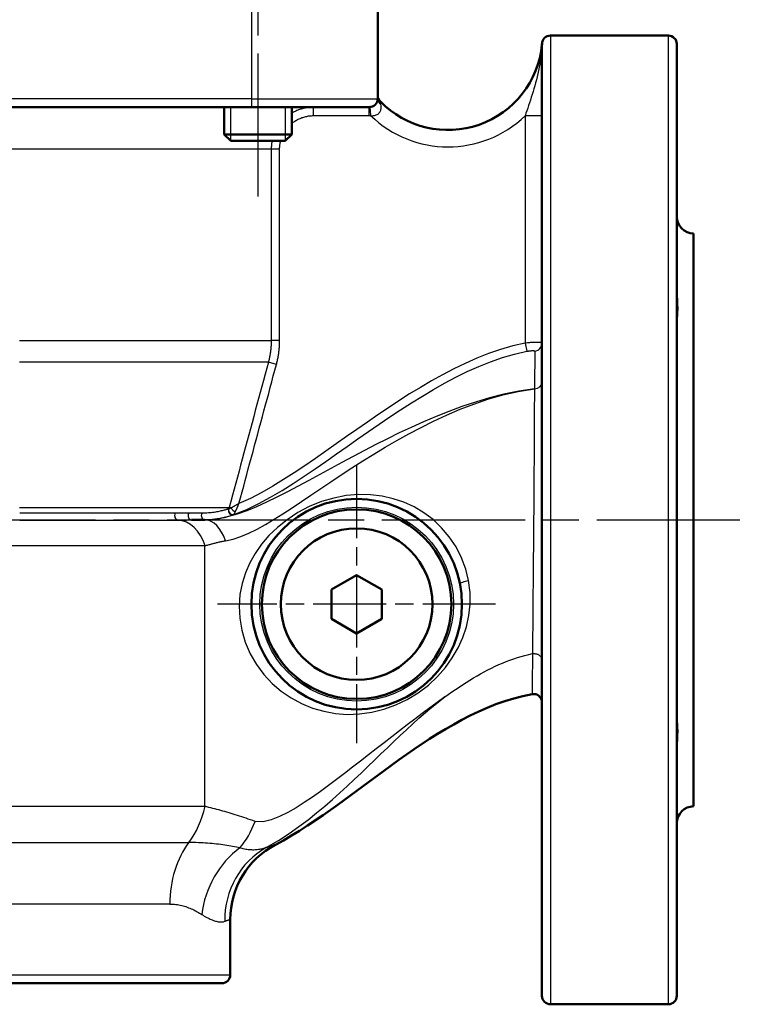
# Model space of a CAD drawing. Header units: millimetres. Extents: x 73 to 513, y 153 to 717.
# Tile 4 of 7: x 211 to 297, y 362 to 479. Entities that reach past the tile are written whole.
import ezdxf

# ---------------------------------------------------------------- set-up
doc = ezdxf.new("R2010")
doc.units = ezdxf.units.MM
doc.header["$LTSCALE"] = 3
doc.linetypes.add('CHAIN', pattern=[0.3543, 0.2362, -0.0295, 0.0591, -0.0295])
for name, color, linetype, lineweight in [('Gewinde(DIN)', 3, 'Continuous', 25), ('Mittellinie(DIN)', 4, 'CHAIN', 25), ('Mittelpunktmarkierung(DIN)', 4, 'CHAIN', 25), ('Sichtbare Kanten(DIN)', 7, 'Continuous', 50), ('Sichtbare tangentiale Kanten(DIN)', 3, 'Continuous', 25)]:
    doc.layers.add(name, color=color, linetype=linetype, lineweight=lineweight)

msp = doc.modelspace()

# ---------------------------------------------------------------- linework, layer by layer
at = {"layer": 'Gewinde(DIN)'}
for p, q in [((236.22, 468.56), (236.22, 464.58)), ((242.73, 464.58), (242.73, 468.56))]:
    msp.add_line(p, q, dxfattribs=at)
at = {"layer": 'Mittellinie(DIN)', "linetype": 'CHAIN', "ltscale": 23.990969}
for p, q in [((239.48, 525.94), (239.48, 457.82)), ((126.69, 419.56), (296.97, 419.56))]:
    msp.add_line(p, q, dxfattribs=at)
at = {"layer": 'Mittelpunktmarkierung(DIN)', "linetype": 'CHAIN', "ltscale": 12.223182}
for p, q in [((251.19, 426.06), (251.19, 393.06)), ((267.69, 409.56), (234.69, 409.56))]:
    msp.add_line(p, q, dxfattribs=at)
at = {"layer": 'Sichtbare Kanten(DIN)'}
for p, q in [((253.69, 469.56), (253.69, 481.56)), ((288.19, 477.06), (274.19, 477.06)), ((273.19, 476.06), (273.19, 363.06)), ((289.19, 476.06), (289.19, 363.06)), ((183.69, 468.56), (238.69, 468.56)), ((235.48, 468.56), (235.48, 465.32)), ((252.69, 468.56), (238.69, 468.56)), ((243.48, 468.56), (243.48, 465.32)), ((235.48, 465.32), (243.48, 465.32)), ((236.25, 464.56), (235.48, 465.32)), ((242.71, 464.56), (243.48, 465.32)), ((242.71, 464.56), (236.25, 464.56)), ((291.19, 385.56), (291.19, 453.56)), ((233.19, 419.56), (231.59, 419.56)), ((248.19, 411.29), (251.19, 413.02)), ((251.19, 413.02), (254.19, 411.29)), ((248.19, 407.83), (248.19, 411.29)), ((254.19, 411.29), (254.19, 407.83)), ((251.19, 406.09), (248.19, 407.83)), ((254.19, 407.83), (251.19, 406.09)), ((236.19, 365.56), (236.19, 372.14)), ((235.19, 364.56), (187.19, 364.56)), ((288.19, 362.06), (274.19, 362.06))]:
    msp.add_line(p, q, dxfattribs=at)
at = {"layer": 'Sichtbare Kanten(DIN)', "flags": 128}
for points in [[(289.19, 446.65), (289.2, 446.47), (289.2, 446.3), (289.21, 446.12), (289.21, 445.95), (289.22, 445.78), (289.23, 445.61), (289.24, 445.44), (289.24, 445.28), (289.25, 445.12), (289.25, 444.96), (289.26, 444.81), (289.26, 444.66), (289.26, 444.52), (289.25, 444.38), (289.25, 444.25), (289.24, 444.12), (289.24, 443.99), (289.23, 443.87), (289.22, 443.76), (289.21, 443.65), (289.21, 443.54), (289.2, 443.44), (289.2, 443.35), (289.19, 443.27)], [(272.02, 398.88), (270.93, 398.65), (269.85, 398.37), (268.78, 398.04), (267.73, 397.67), (266.7, 397.26), (265.68, 396.81), (264.67, 396.33), (263.69, 395.82), (262.71, 395.29), (261.75, 394.73), (260.79, 394.16), (259.85, 393.56), (258, 392.33), (256.18, 391.06), (254.38, 389.75), (252.59, 388.43), (249.01, 385.79), (247.2, 384.51), (245.36, 383.27), (244.42, 382.67), (243.47, 382.08), (242.51, 381.52), (241.54, 380.99)], [(289.19, 395.85), (289.2, 395.76), (289.2, 395.67), (289.21, 395.57), (289.21, 395.47), (289.22, 395.36), (289.23, 395.25), (289.24, 395.13), (289.24, 395), (289.25, 394.87), (289.25, 394.74), (289.26, 394.6), (289.26, 394.46), (289.26, 394.31), (289.25, 394.16), (289.25, 394), (289.24, 393.84), (289.24, 393.68), (289.23, 393.51), (289.22, 393.34), (289.21, 393.17), (289.21, 393), (289.2, 392.82), (289.2, 392.64), (289.19, 392.47)]]:
    msp.add_lwpolyline(points, dxfattribs=at)
at = {"layer": 'Sichtbare Kanten(DIN)'}
for radius in [12.5, 11.25, 9]:
    msp.add_circle((251.19, 409.56), radius, dxfattribs=at)
for centre, radius, start, end in [((274.19, 476.06), 1, 90, 177.7597), ((288.19, 476.06), 1, 0, 90), ((262.03, 477.06), 11.21, 224.0976, 354.5009), ((271.2, 476.17), 2, 354.5009, 357.7597), ((254.69, 469.95), 1, 179.9993, 224.0981), ((252.69, 469.56), 1, 270, 0), ((291.19, 455.56), 2, 180, 270), ((272.19, 397.89), 1, 0, 100.2815), ((291.19, 383.56), 2, 90, 180), ((246.19, 372.14), 10, 117.7442, 180), ((235.19, 365.56), 1, 270, 0), ((274.19, 363.06), 1, 180, 270), ((288.19, 363.06), 1, 270, 0)]:
    msp.add_arc(centre, radius, start, end, dxfattribs=at)
at = {"layer": 'Sichtbare tangentiale Kanten(DIN)'}
for p, q in [((238.69, 481.56), (238.69, 469.56)), ((274.19, 477.06), (274.19, 362.06)), ((288.19, 362.06), (288.19, 477.06)), ((238.69, 469.56), (183.69, 469.56)), ((238.69, 469.56), (238.69, 468.56)), ((238.69, 469.56), (253.69, 469.56)), ((246.07, 467.56), (246.07, 468.56)), ((246.07, 467.56), (252.69, 467.56)), ((252.69, 467.56), (252.69, 468.56)), ((252.77, 468.56), (252.84, 467.56)), ((273.19, 467.54), (271.19, 467.54)), ((271.19, 467.54), (271.19, 440.55)), ((241.05, 463.56), (197.46, 463.56)), ((242.05, 463.56), (241.05, 463.56)), ((241.05, 463.56), (241.05, 440.87)), ((242.05, 440.87), (242.05, 463.56)), ((211.19, 440.87), (241.05, 440.87)), ((242.05, 440.87), (241.05, 440.87)), ((271.19, 440.55), (271.39, 439.58)), ((240.71, 438.29), (211.19, 438.29)), ((241.67, 438.03), (240.71, 438.29)), ((272.3, 435.12), (272.3, 435.12)), ((211.19, 421.04), (236.07, 421.04)), ((236.29, 420.98), (236.07, 421.04)), ((224.7, 420.35), (211.2, 420.35)), ((229.66, 420.35), (224.7, 420.35)), ((232.84, 420.36), (231.26, 420.36)), ((211.2, 419.55), (224.91, 419.55)), ((224.91, 419.55), (229.94, 419.55)), ((233.19, 416.5), (182.14, 416.5)), ((233.19, 385.56), (233.19, 416.5)), ((272.06, 403.7), (272.06, 403.7)), ((180.33, 385.56), (233.19, 385.56)), ((183.03, 381.26), (231.27, 381.26)), ((229.01, 373.96), (186.19, 373.96)), ((186.19, 365.56), (236.19, 365.56))]:
    msp.add_line(p, q, dxfattribs=at)
at = {"layer": 'Sichtbare tangentiale Kanten(DIN)', "flags": 128}
for points in [[(273.18, 475.84), (273.16, 475.53), (273.12, 475.17), (273.08, 474.81), (273.03, 474.43), (272.98, 474.05), (272.92, 473.67), (272.85, 473.29), (272.77, 472.91), (272.69, 472.53), (272.61, 472.17), (272.52, 471.81), (272.42, 471.45), (272.33, 471.1), (272.23, 470.75), (272.13, 470.41), (272.02, 470.07), (271.92, 469.73), (271.81, 469.4), (271.71, 469.08), (271.6, 468.76), (271.5, 468.45), (271.4, 468.14), (271.29, 467.84), (271.19, 467.54)], [(273.19, 475.98), (273.19, 475.98), (273.19, 475.98), (273.19, 475.98), (273.19, 475.98), (273.19, 475.97), (273.19, 475.97), (273.19, 475.96), (273.19, 475.96), (273.19, 475.95), (273.19, 475.95), (273.18, 475.94), (273.18, 475.93), (273.18, 475.93), (273.18, 475.92), (273.18, 475.91), (273.18, 475.91), (273.18, 475.9), (273.18, 475.89), (273.18, 475.88), (273.18, 475.87), (273.18, 475.87), (273.18, 475.86), (273.18, 475.85), (273.18, 475.84)], [(273.19, 476.06), (273.19, 476.06), (273.19, 476.06), (273.19, 476.06), (273.19, 476.07), (273.19, 476.07), (273.19, 476.07), (273.19, 476.07), (273.19, 476.08), (273.19, 476.08), (273.19, 476.08), (273.19, 476.08), (273.19, 476.08), (273.19, 476.08), (273.19, 476.09), (273.19, 476.09), (273.2, 476.09), (273.2, 476.09), (273.2, 476.09), (273.2, 476.09), (273.2, 476.09), (273.2, 476.1), (273.2, 476.1), (273.2, 476.1), (273.2, 476.1)], [(252.84, 467.56), (252.97, 467.55), (253.09, 467.55), (253.2, 467.56), (253.32, 467.57), (253.42, 467.6), (253.52, 467.63), (253.62, 467.68), (253.7, 467.73), (253.78, 467.78), (253.84, 467.84), (253.9, 467.91), (253.96, 467.98), (254, 468.05), (254.03, 468.13), (254.06, 468.21), (254.08, 468.29), (254.1, 468.37), (254.1, 468.45), (254.11, 468.53), (254.11, 468.61), (254.1, 468.68), (254.09, 468.76), (254.08, 468.84), (254.06, 468.91)], [(254.06, 468.91), (254.05, 468.93), (254.05, 468.96), (254.04, 468.98), (254.04, 469.01), (254.03, 469.03), (254.03, 469.05), (254.02, 469.07), (254.02, 469.09), (254.01, 469.11), (254.01, 469.13), (254, 469.15), (254, 469.16), (254, 469.18), (253.99, 469.19), (253.99, 469.2), (253.99, 469.21), (253.98, 469.22), (253.98, 469.23), (253.98, 469.24), (253.98, 469.24), (253.98, 469.25), (253.98, 469.25), (253.98, 469.25), (253.98, 469.26)], [(246.07, 468.56), (245.95, 468.56), (245.84, 468.55), (245.73, 468.55), (245.61, 468.54), (245.5, 468.53), (245.39, 468.51), (245.28, 468.49), (245.17, 468.48), (245.06, 468.45), (244.95, 468.43), (244.84, 468.4), (244.73, 468.37), (244.62, 468.34), (244.51, 468.31), (244.4, 468.27), (244.3, 468.23), (244.19, 468.19), (244.09, 468.15), (243.98, 468.1), (243.88, 468.06), (243.78, 468.01), (243.68, 467.95), (243.58, 467.9), (243.48, 467.84)], [(243.48, 466.62), (243.57, 466.69), (243.66, 466.76), (243.76, 466.83), (243.86, 466.9), (243.96, 466.96), (244.06, 467.02), (244.16, 467.08), (244.26, 467.13), (244.37, 467.18), (244.48, 467.23), (244.58, 467.27), (244.69, 467.32), (244.8, 467.35), (244.92, 467.39), (245.03, 467.42), (245.14, 467.45), (245.26, 467.47), (245.37, 467.5), (245.48, 467.52), (245.6, 467.53), (245.72, 467.54), (245.83, 467.55), (245.95, 467.56), (246.07, 467.56)], [(241.16, 464.56), (241.15, 464.52), (241.14, 464.47), (241.13, 464.43), (241.12, 464.39), (241.12, 464.35), (241.11, 464.31), (241.1, 464.27), (241.1, 464.23), (241.09, 464.18), (241.09, 464.14), (241.08, 464.1), (241.08, 464.06), (241.08, 464.02), (241.07, 463.98), (241.07, 463.93), (241.07, 463.89), (241.06, 463.85), (241.06, 463.81), (241.06, 463.77), (241.06, 463.72), (241.06, 463.68), (241.05, 463.64), (241.05, 463.6), (241.05, 463.56)], [(242.05, 463.56), (242.05, 463.6), (242.05, 463.64), (242.05, 463.68), (242.05, 463.73), (242.05, 463.77), (242.06, 463.81), (242.06, 463.85), (242.06, 463.89), (242.07, 463.93), (242.07, 463.98), (242.08, 464.02), (242.08, 464.06), (242.09, 464.1), (242.09, 464.14), (242.1, 464.19), (242.11, 464.23), (242.11, 464.27), (242.12, 464.31), (242.13, 464.35), (242.14, 464.39), (242.15, 464.43), (242.16, 464.48), (242.17, 464.52), (242.18, 464.56)], [(241.05, 440.87), (241.05, 440.77), (241.05, 440.66), (241.05, 440.55), (241.04, 440.44), (241.04, 440.33), (241.03, 440.22), (241.02, 440.11), (241.02, 440), (241.01, 439.89), (240.99, 439.79), (240.98, 439.68), (240.97, 439.57), (240.95, 439.46), (240.94, 439.35), (240.92, 439.24), (240.9, 439.14), (240.88, 439.03), (240.86, 438.92), (240.84, 438.82), (240.82, 438.71), (240.79, 438.6), (240.77, 438.5), (240.74, 438.39), (240.71, 438.29)], [(241.67, 438.03), (241.7, 438.14), (241.73, 438.26), (241.76, 438.38), (241.79, 438.49), (241.81, 438.61), (241.84, 438.73), (241.86, 438.85), (241.88, 438.96), (241.9, 439.08), (241.92, 439.2), (241.94, 439.32), (241.95, 439.44), (241.97, 439.56), (241.98, 439.68), (242, 439.8), (242.01, 439.92), (242.02, 440.04), (242.03, 440.16), (242.03, 440.28), (242.04, 440.39), (242.04, 440.51), (242.05, 440.63), (242.05, 440.75), (242.05, 440.87)], [(236.63, 420.21), (238.14, 420.81), (239.59, 421.5), (240.98, 422.26), (242.34, 423.06), (243.67, 423.89), (244.97, 424.75), (246.26, 425.62), (247.54, 426.51), (248.81, 427.4), (250.07, 428.29), (251.34, 429.17), (252.6, 430.06), (253.87, 430.93), (255.14, 431.79), (256.41, 432.64), (257.69, 433.47), (258.99, 434.27), (260.3, 435.05), (261.62, 435.79), (262.96, 436.5), (264.32, 437.17), (265.69, 437.78), (267.09, 438.34), (268.51, 438.83), (269.94, 439.25), (271.39, 439.58)], [(271.19, 440.55), (269.73, 440.22), (268.28, 439.8), (266.85, 439.31), (265.45, 438.75), (264.06, 438.14), (262.71, 437.49), (261.37, 436.79), (260.06, 436.06), (258.76, 435.29), (257.48, 434.51), (256.21, 433.7), (254.96, 432.87), (253.71, 432.03), (252.46, 431.17), (251.23, 430.31), (249.99, 429.45), (248.76, 428.58), (247.53, 427.71), (246.29, 426.85), (245.04, 426), (243.79, 425.16), (242.52, 424.35), (241.23, 423.56), (239.92, 422.82), (238.59, 422.12), (237.22, 421.51)], [(273.19, 440.56), (273.19, 440.57), (273.18, 440.58), (273.16, 440.59), (273.13, 440.6), (273.09, 440.61), (273.04, 440.62), (272.99, 440.62), (272.93, 440.63), (272.86, 440.63), (272.78, 440.63), (272.7, 440.64), (272.61, 440.64), (272.51, 440.64), (272.41, 440.63), (272.3, 440.63), (272.19, 440.63), (272.07, 440.62), (271.95, 440.61), (271.83, 440.61), (271.71, 440.6), (271.58, 440.59), (271.45, 440.58), (271.32, 440.56), (271.19, 440.55)], [(271.39, 439.58), (271.45, 439.59), (271.51, 439.6), (271.57, 439.61), (271.63, 439.62), (271.69, 439.63), (271.75, 439.64), (271.81, 439.64), (271.86, 439.65), (271.91, 439.65), (271.97, 439.66), (272.01, 439.66), (272.06, 439.66), (272.1, 439.66), (272.14, 439.66), (272.18, 439.66), (272.21, 439.65), (272.24, 439.65), (272.27, 439.64), (272.29, 439.64), (272.31, 439.63), (272.32, 439.62), (272.33, 439.61), (272.34, 439.6), (272.34, 439.59)], [(272.34, 439.59), (272.34, 439.5), (272.34, 439.41), (272.34, 439.3), (272.34, 439.19), (272.34, 439.07), (272.34, 438.93), (272.34, 438.79), (272.33, 438.64), (272.33, 438.49), (272.33, 438.32), (272.33, 438.14), (272.33, 437.96), (272.33, 437.77), (272.33, 437.57), (272.32, 437.36), (272.32, 437.14), (272.32, 436.92), (272.32, 436.68), (272.31, 436.44), (272.31, 436.19), (272.31, 435.94), (272.31, 435.67), (272.3, 435.4), (272.3, 435.12)], [(240.71, 438.29), (240.52, 437.57), (240.32, 436.85), (240.13, 436.13), (239.94, 435.41), (239.74, 434.69), (239.55, 433.97), (239.36, 433.26), (239.16, 432.54), (238.97, 431.82), (238.78, 431.1), (238.58, 430.38), (238.39, 429.66), (238.2, 428.94), (238, 428.23), (237.81, 427.51), (237.61, 426.79), (237.42, 426.07), (237.23, 425.35), (237.03, 424.63), (236.84, 423.91), (236.65, 423.2), (236.45, 422.48), (236.26, 421.76), (236.07, 421.04)], [(237.22, 421.51), (237.41, 422.19), (237.59, 422.88), (237.78, 423.57), (237.96, 424.26), (238.15, 424.95), (238.33, 425.64), (238.52, 426.32), (238.71, 427.01), (238.89, 427.7), (239.08, 428.39), (239.26, 429.08), (239.45, 429.77), (239.63, 430.45), (239.82, 431.14), (240, 431.83), (240.19, 432.52), (240.37, 433.21), (240.56, 433.9), (240.75, 434.58), (240.93, 435.27), (241.12, 435.96), (241.3, 436.65), (241.49, 437.34), (241.67, 438.03)], [(272.3, 435.12), (270.44, 434.85), (268.65, 434.48), (266.94, 434.04), (265.29, 433.55), (263.69, 433.01), (262.13, 432.43), (260.61, 431.82), (259.12, 431.19), (257.66, 430.54), (256.24, 429.88), (254.84, 429.2), (253.47, 428.51), (252.11, 427.81), (250.77, 427.1), (249.44, 426.39), (248.12, 425.67), (246.81, 424.96), (245.52, 424.25), (244.24, 423.56), (242.98, 422.88), (241.73, 422.25), (240.5, 421.65), (239.3, 421.11), (238.14, 420.64), (237.02, 420.25), (235.96, 419.95), (234.96, 419.73), (234.04, 419.6), (233.19, 419.56)], [(235.62, 417.09), (236.53, 417.29), (237.46, 417.6), (238.41, 418), (239.39, 418.48), (240.38, 419.03), (241.4, 419.64), (242.44, 420.3), (243.52, 421.01), (244.63, 421.75), (245.76, 422.51), (246.93, 423.3), (248.13, 424.1), (249.36, 424.92), (250.63, 425.74), (251.92, 426.56), (253.24, 427.37), (254.58, 428.18), (255.96, 428.98), (257.37, 429.77), (258.83, 430.54), (260.33, 431.29), (261.87, 432.01), (263.46, 432.69), (265.09, 433.32), (266.78, 433.9), (268.54, 434.41), (270.38, 434.82), (272.3, 435.12)], [(272.3, 435.12), (272.29, 434.12), (272.28, 433.04), (272.28, 431.89), (272.27, 430.67), (272.26, 429.39), (272.25, 428.07), (272.25, 426.69), (272.24, 425.28), (272.23, 423.83), (272.22, 422.36), (272.21, 420.88), (272.2, 419.4), (272.19, 417.91), (272.17, 416.44), (272.16, 414.97), (272.15, 413.53), (272.14, 412.11), (272.12, 410.74), (272.11, 409.41), (272.1, 408.14), (272.09, 406.92), (272.08, 405.77), (272.07, 404.69), (272.06, 403.7)], [(264.48, 412.35), (264.15, 413.73), (263.64, 415.07), (262.99, 416.35), (262.19, 417.55), (261.28, 418.63), (260.27, 419.6), (259.17, 420.41), (258.01, 421.1), (256.79, 421.66), (255.52, 422.08), (254.2, 422.38), (252.84, 422.54), (251.43, 422.57), (249.96, 422.44), (248.48, 422.16), (247.01, 421.73), (245.57, 421.15), (244.2, 420.43), (242.93, 419.59), (241.79, 418.68), (240.78, 417.7), (239.9, 416.67), (239.14, 415.58), (238.5, 414.45), (237.98, 413.27), (237.59, 412.02), (237.34, 410.7), (237.24, 409.33), (237.31, 407.9), (237.55, 406.46), (237.97, 405.03), (238.56, 403.66), (239.3, 402.38), (240.18, 401.21), (241.17, 400.15), (242.25, 399.23), (243.42, 398.43), (244.66, 397.76), (245.96, 397.23), (247.31, 396.84), (248.69, 396.59), (250.1, 396.48), (251.53, 396.53), (252.98, 396.73), (254.42, 397.08), (255.83, 397.59), (257.19, 398.24), (258.5, 399.03), (259.7, 399.96), (260.78, 400.96), (261.73, 402.04), (262.54, 403.18), (263.23, 404.37), (263.78, 405.6), (264.21, 406.88), (264.5, 408.2), (264.65, 409.56), (264.65, 410.95), (264.48, 412.35)], [(236, 420.86), (235.94, 420.84), (235.88, 420.82), (235.81, 420.8), (235.73, 420.78), (235.65, 420.75), (235.55, 420.73), (235.45, 420.7), (235.35, 420.67), (235.23, 420.65), (235.11, 420.62), (234.99, 420.59), (234.85, 420.56), (234.71, 420.53), (234.57, 420.51), (234.42, 420.48), (234.26, 420.46), (234.1, 420.44), (233.93, 420.42), (233.76, 420.4), (233.59, 420.39), (233.41, 420.37), (233.22, 420.37), (233.03, 420.36), (232.84, 420.36)], [(236.01, 420.86), (236.01, 420.86), (236.01, 420.86), (236.01, 420.86), (236.01, 420.86), (236.01, 420.86), (236.01, 420.86), (236.01, 420.86), (236.01, 420.86), (236.01, 420.86), (236.01, 420.86), (236.01, 420.86), (236, 420.86), (236, 420.86), (236, 420.86), (236, 420.86), (236, 420.86), (236, 420.86), (236, 420.86), (236, 420.86), (236, 420.86), (236, 420.86), (236, 420.86), (236, 420.86), (236, 420.86)], [(236.07, 421.04), (236.06, 421.03), (236.06, 421.03), (236.06, 421.02), (236.06, 421.01), (236.06, 421), (236.05, 421), (236.05, 420.99), (236.05, 420.98), (236.05, 420.97), (236.04, 420.97), (236.04, 420.96), (236.04, 420.95), (236.04, 420.94), (236.03, 420.94), (236.03, 420.93), (236.03, 420.92), (236.03, 420.92), (236.02, 420.91), (236.02, 420.9), (236.02, 420.89), (236.02, 420.89), (236.01, 420.88), (236.01, 420.87), (236.01, 420.86)], [(236.29, 420.98), (236.28, 420.97), (236.26, 420.97), (236.25, 420.96), (236.23, 420.95), (236.22, 420.95), (236.2, 420.94), (236.19, 420.93), (236.17, 420.93), (236.16, 420.92), (236.15, 420.92), (236.13, 420.91), (236.12, 420.91), (236.11, 420.9), (236.1, 420.9), (236.08, 420.89), (236.07, 420.89), (236.06, 420.88), (236.05, 420.88), (236.04, 420.88), (236.03, 420.87), (236.03, 420.87), (236.02, 420.87), (236.01, 420.87), (236.01, 420.86)], [(237.22, 421.51), (237.18, 421.48), (237.14, 421.46), (237.1, 421.44), (237.06, 421.41), (237.02, 421.39), (236.98, 421.37), (236.94, 421.35), (236.91, 421.32), (236.87, 421.3), (236.83, 421.28), (236.79, 421.26), (236.75, 421.23), (236.71, 421.21), (236.67, 421.19), (236.63, 421.17), (236.59, 421.15), (236.55, 421.12), (236.51, 421.1), (236.48, 421.08), (236.44, 421.06), (236.4, 421.04), (236.36, 421.02), (236.33, 421), (236.29, 420.98)], [(236.79, 420.52), (236.8, 420.56), (236.82, 420.6), (236.84, 420.64), (236.86, 420.68), (236.88, 420.72), (236.89, 420.76), (236.91, 420.8), (236.93, 420.84), (236.95, 420.88), (236.97, 420.92), (236.99, 420.96), (237, 421), (237.02, 421.05), (237.04, 421.09), (237.06, 421.13), (237.08, 421.17), (237.09, 421.21), (237.11, 421.25), (237.13, 421.3), (237.15, 421.34), (237.17, 421.38), (237.18, 421.42), (237.2, 421.46), (237.22, 421.51)], [(231.26, 420.36), (231.2, 420.36), (231.14, 420.36), (231.07, 420.36), (231.01, 420.36), (230.95, 420.36), (230.88, 420.36), (230.82, 420.36), (230.75, 420.36), (230.69, 420.36), (230.62, 420.35), (230.55, 420.35), (230.49, 420.35), (230.42, 420.35), (230.35, 420.35), (230.29, 420.35), (230.22, 420.35), (230.15, 420.35), (230.08, 420.35), (230.01, 420.35), (229.94, 420.35), (229.87, 420.35), (229.8, 420.35), (229.73, 420.35), (229.66, 420.35)], [(233.19, 419.56), (233.4, 419.56), (233.6, 419.57), (233.8, 419.58), (234, 419.6), (234.19, 419.62), (234.38, 419.64), (234.56, 419.66), (234.73, 419.69), (234.9, 419.72), (235.07, 419.76), (235.23, 419.79), (235.38, 419.83), (235.52, 419.86), (235.66, 419.9), (235.79, 419.93), (235.92, 419.97), (236.03, 420.01), (236.14, 420.04), (236.24, 420.07), (236.34, 420.11), (236.42, 420.14), (236.5, 420.16), (236.57, 420.19), (236.63, 420.21)], [(236.63, 420.21), (236.63, 420.21), (236.63, 420.21), (236.63, 420.21), (236.63, 420.21), (236.63, 420.21), (236.63, 420.21), (236.63, 420.21), (236.63, 420.21), (236.63, 420.21), (236.63, 420.21), (236.63, 420.22), (236.63, 420.22), (236.63, 420.22), (236.63, 420.22), (236.63, 420.22), (236.63, 420.22), (236.64, 420.22), (236.64, 420.22), (236.64, 420.22), (236.64, 420.22), (236.64, 420.22), (236.64, 420.22), (236.64, 420.22), (236.64, 420.22)], [(236.64, 420.22), (236.64, 420.23), (236.64, 420.23), (236.65, 420.24), (236.65, 420.25), (236.66, 420.26), (236.66, 420.27), (236.67, 420.28), (236.67, 420.29), (236.68, 420.3), (236.69, 420.31), (236.69, 420.33), (236.7, 420.34), (236.71, 420.35), (236.71, 420.37), (236.72, 420.38), (236.73, 420.4), (236.73, 420.41), (236.74, 420.43), (236.75, 420.44), (236.76, 420.46), (236.76, 420.47), (236.77, 420.49), (236.78, 420.51), (236.79, 420.52)], [(229.94, 419.55), (230.01, 419.55), (230.09, 419.55), (230.16, 419.55), (230.23, 419.55), (230.3, 419.55), (230.37, 419.55), (230.44, 419.55), (230.51, 419.55), (230.58, 419.55), (230.65, 419.55), (230.72, 419.55), (230.79, 419.55), (230.85, 419.55), (230.92, 419.55), (230.99, 419.55), (231.06, 419.56), (231.12, 419.56), (231.19, 419.56), (231.26, 419.56), (231.32, 419.56), (231.39, 419.56), (231.46, 419.56), (231.52, 419.56), (231.59, 419.56)], [(233.19, 416.5), (233.29, 416.52), (233.38, 416.55), (233.48, 416.58), (233.57, 416.61), (233.67, 416.63), (233.77, 416.66), (233.87, 416.69), (233.96, 416.71), (234.06, 416.74), (234.16, 416.77), (234.26, 416.79), (234.36, 416.82), (234.46, 416.84), (234.56, 416.87), (234.67, 416.89), (234.77, 416.92), (234.87, 416.94), (234.98, 416.96), (235.08, 416.98), (235.19, 417.01), (235.29, 417.03), (235.4, 417.05), (235.51, 417.07), (235.62, 417.09)], [(261.65, 398.54), (262.07, 398.85), (262.49, 399.14), (262.92, 399.44), (263.34, 399.72), (263.77, 400), (264.19, 400.28), (264.62, 400.54), (265.05, 400.8), (265.48, 401.05), (265.91, 401.3), (266.34, 401.53), (266.77, 401.75), (267.21, 401.97), (267.64, 402.18), (268.08, 402.38), (268.51, 402.57), (268.95, 402.75), (269.39, 402.91), (269.83, 403.07), (270.28, 403.22), (270.72, 403.36), (271.17, 403.48), (271.61, 403.59), (272.06, 403.7)], [(272.06, 403.7), (272.06, 403.32), (272.05, 402.96), (272.05, 402.61), (272.05, 402.27), (272.05, 401.95), (272.04, 401.64), (272.04, 401.35), (272.04, 401.07), (272.04, 400.81), (272.03, 400.57), (272.03, 400.34), (272.03, 400.13), (272.03, 399.93), (272.03, 399.75), (272.02, 399.58), (272.02, 399.44), (272.02, 399.31), (272.02, 399.19), (272.02, 399.1), (272.02, 399.02), (272.02, 398.96), (272.02, 398.91), (272.02, 398.89), (272.02, 398.88)], [(272.06, 403.7), (272.13, 403.7), (272.2, 403.7), (272.27, 403.7), (272.34, 403.69), (272.41, 403.68), (272.48, 403.67), (272.55, 403.65), (272.61, 403.63), (272.68, 403.61), (272.74, 403.58), (272.8, 403.55), (272.85, 403.51), (272.9, 403.48), (272.95, 403.44), (273, 403.39), (273.04, 403.35), (273.07, 403.3), (273.1, 403.25), (273.13, 403.2), (273.15, 403.15), (273.17, 403.1), (273.18, 403.04), (273.19, 402.99), (273.19, 402.94)], [(261.65, 398.54), (260.76, 397.9), (259.87, 397.25), (258.98, 396.59), (258.08, 395.91), (257.18, 395.22), (256.27, 394.52), (255.35, 393.81), (254.44, 393.1), (253.51, 392.38), (252.58, 391.66), (251.64, 390.93), (250.7, 390.2), (249.76, 389.47), (248.81, 388.75), (247.86, 388.04), (246.9, 387.34), (245.94, 386.66), (244.97, 386), (244, 385.39), (243.02, 384.83), (242.04, 384.34), (241.05, 383.94), (240.08, 383.71), (239.13, 383.76)], [(240.46, 380.66), (241.91, 381.5), (243.18, 382.33), (244.34, 383.16), (245.42, 383.97), (246.44, 384.78), (247.4, 385.58), (248.32, 386.38), (249.21, 387.17), (250.07, 387.96), (250.91, 388.74), (251.72, 389.51), (252.52, 390.27), (253.31, 391.03), (254.08, 391.78), (254.84, 392.51), (255.59, 393.24), (256.34, 393.95), (257.09, 394.65), (257.84, 395.34), (258.59, 396.02), (259.35, 396.68), (260.11, 397.32), (260.88, 397.94), (261.65, 398.54)], [(239.13, 383.76), (238.86, 383.86), (238.59, 383.95), (238.33, 384.05), (238.07, 384.14), (237.81, 384.23), (237.55, 384.32), (237.29, 384.4), (237.04, 384.48), (236.78, 384.56), (236.53, 384.64), (236.28, 384.72), (236.04, 384.79), (235.79, 384.86), (235.55, 384.93), (235.31, 385), (235.06, 385.07), (234.83, 385.13), (234.59, 385.2), (234.35, 385.26), (234.12, 385.32), (233.88, 385.38), (233.65, 385.44), (233.42, 385.5), (233.19, 385.56)], [(237.33, 380.64), (237.12, 380.68), (236.91, 380.72), (236.69, 380.76), (236.47, 380.8), (236.24, 380.84), (236.01, 380.88), (235.78, 380.91), (235.54, 380.95), (235.3, 380.98), (235.05, 381.01), (234.8, 381.05), (234.55, 381.07), (234.29, 381.1), (234.03, 381.13), (233.77, 381.15), (233.5, 381.17), (233.23, 381.19), (232.96, 381.21), (232.68, 381.22), (232.4, 381.24), (232.12, 381.25), (231.84, 381.25), (231.55, 381.26), (231.27, 381.26)], [(240.46, 380.66), (240.35, 380.62), (240.24, 380.58), (240.13, 380.54), (240.02, 380.51), (239.9, 380.48), (239.78, 380.46), (239.66, 380.43), (239.53, 380.42), (239.4, 380.4), (239.27, 380.39), (239.14, 380.38), (239, 380.37), (238.87, 380.37), (238.73, 380.38), (238.59, 380.38), (238.45, 380.39), (238.3, 380.41), (238.16, 380.43), (238.02, 380.45), (237.88, 380.48), (237.74, 380.51), (237.6, 380.55), (237.46, 380.59), (237.33, 380.64)], [(241.54, 380.99), (241.54, 380.99), (241.53, 380.99), (241.52, 380.99), (241.51, 380.98), (241.49, 380.98), (241.47, 380.97), (241.44, 380.96), (241.41, 380.95), (241.38, 380.94), (241.34, 380.93), (241.3, 380.92), (241.25, 380.91), (241.21, 380.89), (241.15, 380.88), (241.1, 380.86), (241.04, 380.84), (240.98, 380.83), (240.91, 380.81), (240.84, 380.78), (240.77, 380.76), (240.7, 380.74), (240.62, 380.71), (240.54, 380.69), (240.46, 380.66)], [(229.01, 373.96), (229.2, 373.96), (229.38, 373.95), (229.56, 373.94), (229.74, 373.92), (229.92, 373.89), (230.09, 373.86), (230.26, 373.83), (230.43, 373.79), (230.6, 373.75), (230.76, 373.7), (230.92, 373.65), (231.08, 373.59), (231.24, 373.53), (231.4, 373.47), (231.55, 373.41), (231.7, 373.34), (231.85, 373.27), (231.99, 373.19), (232.13, 373.12), (232.27, 373.04), (232.41, 372.96), (232.55, 372.88), (232.68, 372.8), (232.81, 372.72)], [(232.81, 372.72), (232.96, 372.63), (233.11, 372.54), (233.25, 372.46), (233.4, 372.38), (233.54, 372.31), (233.67, 372.24), (233.8, 372.18), (233.93, 372.12), (234.06, 372.07), (234.18, 372.02), (234.3, 371.98), (234.42, 371.94), (234.53, 371.91), (234.64, 371.88), (234.75, 371.86), (234.85, 371.84), (234.95, 371.83), (235.04, 371.83), (235.13, 371.83), (235.22, 371.83), (235.3, 371.84), (235.38, 371.86), (235.46, 371.88), (235.53, 371.91)], [(235.53, 371.91), (235.59, 371.93), (235.64, 371.95), (235.69, 371.97), (235.73, 371.99), (235.78, 372.01), (235.82, 372.02), (235.86, 372.04), (235.9, 372.05), (235.93, 372.06), (235.97, 372.07), (236, 372.08), (236.03, 372.09), (236.05, 372.1), (236.08, 372.11), (236.1, 372.11), (236.12, 372.12), (236.14, 372.12), (236.15, 372.13), (236.17, 372.13), (236.18, 372.14), (236.18, 372.14), (236.19, 372.14), (236.19, 372.14), (236.19, 372.14)]]:
    msp.add_lwpolyline(points, dxfattribs=at)
at = {"layer": 'Sichtbare tangentiale Kanten(DIN)'}
msp.add_circle((251.19, 409.56), 11.5, dxfattribs=at)
for centre, radius, start, end in [((252.69, 469.56), 2, 270, 274.2094), ((262.03, 477.06), 13.21, 225.9448, 313.9355)]:
    msp.add_arc(centre, radius, start, end, dxfattribs=at)
for centre, major_axis, ratio, start_param, end_param in [((271.19, 476.06), (2, 0), 0.840241, 6.153986, 6.283185), ((254.69, 469.56), (-1, 0), 0.839166, 0, 0.883669), ((272.19, 440.56), (1, 0), 0.982534, 4.859195, 6.283185), ((272.19, 435.88), (1, 0), 0.766201, 4.818597, 6.283185), ((272.19, 435.89), (1, 0), 0.76651, 4.818635, 6.280758), ((236.47, 420.68), (0.178, -0.467), 0.9892, 3.994332, 6.250836), ((236.47, 420.69), (-0.349, 0.358), 0.968755, 0.453064, 2.688529), ((236.66, 420.88), (-0.368, 0.338), 0.475061, 0.830811, 2.310781), ((229.96, 420.05), (0, -0.5), 0.747668, 4.06518, 6.231284), ((231.59, 420.06), (0, -0.5), 0.812179, 4.068888, 6.283185), ((233.19, 420.06), (0, -0.5), 0.876272, 4.068888, 6.283185), ((229.75, 414.56), (0, 5), 0.747668, 5.110307, 6.231284), ((233.19, 414.56), (0, 5), 0.562012, 5.242413, 6.283185), ((264.45, 412.14), (-0.982, -0.191), 0.195789, 4.635863, 6.283185), ((226.4, 388.56), (0, 10), 0.712714, 3.894239, 4.407696), ((233.19, 388.56), (0, -10), 0.676641, 0.656955, 1.070352), ((236.14, 373.96), (0, 10), 0.712714, 0.752647, 1.570796), ((241.46, 372.72), (4.15, 9.1), 0.842899, 0.989424, 1.937577), ((245.27, 371.91), (-2.94, 9.56), 0.971113, 0.209661, 1.280139)]:
    msp.add_ellipse(centre, major_axis=major_axis, ratio=ratio, start_param=start_param, end_param=end_param, dxfattribs=at)

doc.saveas('drawing.dxf')
